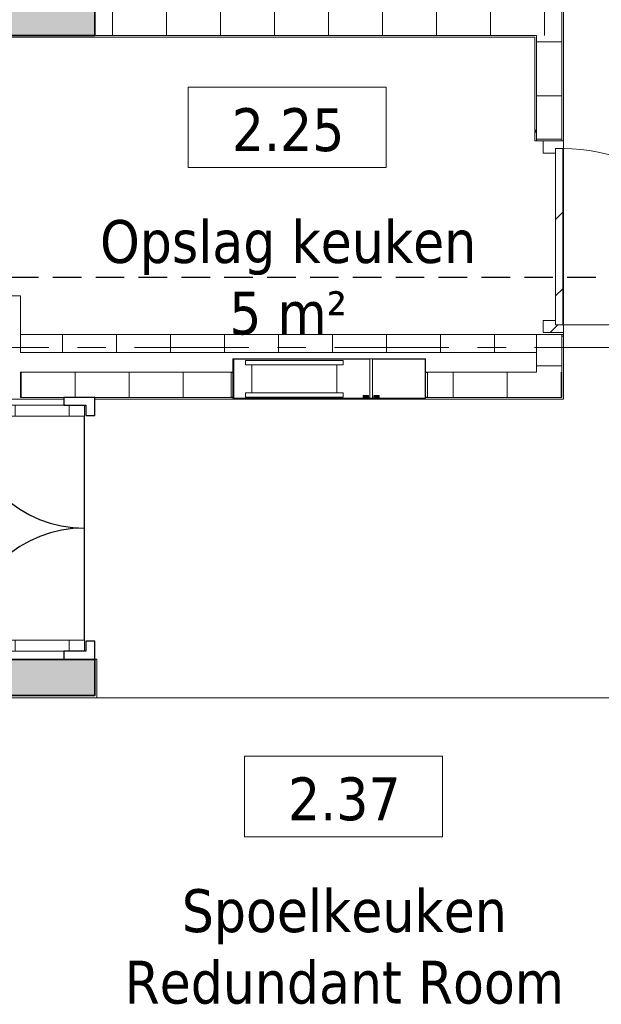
# Model space of a CAD drawing. Extents: x 2820 to 91013, y 1478 to 38178.
# Tile 65 of 182: x 43299 to 46530, y 15681 to 21149. Entities that reach past the tile are written whole.
import ezdxf

# ---------------------------------------------------------------- set-up
doc = ezdxf.new("R2010")
doc.units = 0
doc.header["$LTSCALE"] = 50
doc.linetypes.add('HIDDEN2', pattern=[4.7625, 3.175, -1.5875])
doc.linetypes.add('Onderlegger 2e verdieping$0$stramien', pattern=[22.225, 12.7, -3.175, 3.175, -3.175])
doc.layers.get('0').update_dxf_attribs({"linetype": 'CONTINUOUS'})
doc.layers.add('IWTEKST', color=2, linetype='CONTINUOUS')
for name, color, linetype, lineweight in [('Onderlegger 2e verdieping$0$A-AREA-IDEN', 8, 'CONTINUOUS', 18), ('Onderlegger 2e verdieping$0$A-DOOR', 8, 'CONTINUOUS', 25), ('Onderlegger 2e verdieping$0$A-FLOR-OTLN', 8, 'CONTINUOUS', 18), ('Onderlegger 2e verdieping$0$A-GENM', 8, 'CONTINUOUS', 18), ('Onderlegger 2e verdieping$0$A-WALL', 8, 'CONTINUOUS', 25), ('Onderlegger 2e verdieping$0$A-WALL-PATT', 8, 'CONTINUOUS', 50), ('Onderlegger 2e verdieping$0$I-WALL', 8, 'CONTINUOUS', 25), ('Onderlegger 2e verdieping$0$P-SANR-FIXT', 8, 'CONTINUOUS', 18), ('Onderlegger 2e verdieping$0$S-GRID', 8, 'CONTINUOUS', 18)]:
    doc.layers.add(name, color=color, linetype=linetype, lineweight=lineweight)
doc.styles.add('Onderlegger 2e verdieping$0$Tahoma_1', font='TAHOMA.TTF', dxfattribs={"height": 238.040123})
pattern_1 = [(0, (0, 0), (406.4, 101.6), [33.528, -271.272, 33.528, -271.272, -1625.6]), (0, (0, 0), (406.4, 101.6), [-609.6, 33.528, -576.072, 33.528, -271.272, -711.2]), (0, (0, 0), (406.4, 101.6), [-1524, 33.528, -169.672, 33.528, -474.472]), (120, (152.4, 50.8), (-291.18818, 301.15272), [33.528, -271.272, 33.528, -271.272, -1625.6]), (120, (152.4, 50.8), (-291.18818, 301.15272), [-609.6, 33.528, -576.072, 33.528, -271.272, -711.2]), (120, (152.4, 50.8), (-291.18818, 301.15272), [-1524, 33.528, -169.672, 33.528, -474.472]), (240, (203.2, 254), (-115.21182, -402.75272), [33.528, -271.272, 33.528, -271.272, -1625.6]), (240, (203.2, 254), (-115.21182, -402.75272), [-609.6, 33.528, -576.072, 33.528, -271.272, -711.2]), (240, (203.2, 254), (-115.21182, -402.75272), [-1524, 33.528, -169.672, 33.528, -474.472])]
pattern_2 = [(315, (-17593.2, 43427.6), (707.107, 707.107), []), (45, (-17593.2, 43427.6), (-707.107, 707.107), [])]
pattern_3 = [(0, (-17593.2, 43427.6), (0, 300), [])]

# ---------------------------------------------------------------- blocks, each defined once
blk = doc.blocks.new('Onderlegger 2e verdieping$0$65_KA_Combi brandslanghaspelkast 790x1090x225 - Type-10176048-Plotview 2e Verdieping - schaal 1 op 100')
at = {"layer": 'Onderlegger 2e verdieping$0$A-GENM'}
h = blk.add_hatch(color=256, dxfattribs=at)
h.paths.add_polyline_path([(-152, 75), (-152, 75.5), (-206.5, 75)], flags=0)
h.paths.add_polyline_path([(-125, 78), (-125, 61.7), (-150, 61.7), (-150, 78), (-152, 75), (-152, 60), (-123, 60), (-123, 75)], flags=0)
h.paths.add_polyline_path([(-408, 75.5), (-408, 75), (-356.5, 75.5)], flags=0)
for points in [[(-356.5, 80), (-356.5, 75.5), (-206.5, 75.5), (-206.5, 80), (-254.6, 80)], [(-129.8, 78), (-150, 78), (-150, 61.7), (-125, 61.7), (-125, 78)], [(-69.8, 78), (-90, 78), (-90, 61.7), (-65, 61.7), (-65, 78)]]:
    blk.add_hatch(color=256, dxfattribs=at).paths.add_polyline_path(points, flags=0)
h = blk.add_hatch(color=256, dxfattribs=at)
h.paths.add_polyline_path([(-90, 78), (-92, 75), (-92, 60), (-63, 60), (-63, 75), (-65, 78), (-65, 61.7), (-90, 61.7)], flags=0)
h.paths.add_polyline_path([(482.8, 75.5), (482.8, 75), (656, 75.5)], flags=0)
h.paths.add_polyline_path([(-63, 75.5), (-63, 75), (51.1, 75.5)], flags=0)
for p, q in [((-408, 75), (-410, 75)), ((-410, 75), (-410, -145)), ((-356.5, 75.5), (-408, 75.5)), ((-408, 75.5), (-408, 75)), ((-408, 75), (-356.5, 75)), ((-408, -143), (-408, 75)), ((-206.5, 80), (-356.5, 80)), ((-356.5, 80), (-356.5, 75.5)), ((-356.5, 75.5), (-206.5, 75.5)), ((-356.5, 75), (-356.5, 75.5)), ((-326.5, 75), (-356.5, 75)), ((-356.5, 75), (-326.5, 75)), ((-236.5, 75), (-326.5, 75)), ((-206.5, 75), (-236.5, 75)), ((-236.5, 75), (-206.5, 75)), ((-206.5, 75.5), (-206.5, 80)), ((-152, 75.5), (-206.5, 75.5)), ((-206.5, 75.5), (-206.5, 75)), ((-206.5, 75), (-152, 75)), ((-150, 78), (-152, 78)), ((-152, 78), (-152, 75.5)), ((-152, 75), (-152, 60)), ((-152, 60), (-123, 60)), ((-150, 61.7), (-150, 78)), ((-150, 78), (-125, 78)), ((-125, 61.7), (-150, 61.7)), ((-123, 78), (-125, 78)), ((-125, 78), (-125, 61.7)), ((-123, 75.5), (-123, 78)), ((-115, 75.5), (-123, 75.5)), ((-123, 60), (-123, 75)), ((-123, 75), (-115, 75)), ((-123, 75), (-115, 75)), ((-115, 75), (-115, 75.5)), ((-100, 75), (-115, 75)), ((-115, 75), (-115, -143)), ((-92, 75.5), (-100, 75.5)), ((-100, 75.5), (-100, 75)), ((-100, 75), (-92, 75)), ((-100, -143), (-100, 75)), ((-100, 75), (-92, 75)), ((-90, 78), (-92, 78)), ((-92, 78), (-92, 75.5)), ((-92, 75), (-92, 60)), ((-92, 60), (-63, 60)), ((-90, 61.7), (-90, 78)), ((-65, 78), (-90, 78)), ((-65, 61.7), (-90, 61.7)), ((-63, 78), (-65, 78)), ((-65, 78), (-65, 61.7)), ((-63, 75.5), (-63, 78)), ((159.2, 75.5), (-63, 75.5)), ((-63, 60), (-63, 75)), ((-63, 75), (159.2, 75)), ((482.8, 75.5), (159.2, 75.5)), ((159.2, 75.5), (159.2, 75)), ((159.2, 75), (159.2, 75.5)), ((159.2, 75), (482.8, 75)), ((482.8, 75), (482.8, 75.5)), ((656, 75.5), (482.8, 75.5)), ((482.8, 75.5), (482.8, 75)), ((482.8, 75), (656, 75)), ((656, 75), (656, 75.5)), ((660, 75), (656, 75)), ((656, 75), (656, -143)), ((660, -145), (660, 75)), ((-410, -145), (660, -145)), ((-115, -143), (-408, -143)), ((656, -143), (-100, -143))]:
    blk.add_line(p, q, dxfattribs=at)
at = {"layer": 'Onderlegger 2e verdieping$0$P-SANR-FIXT'}
for p, q in [((589.6, 68.8), (48.6, 68.8)), ((48.6, 68.8), (48.6, 43.8)), ((589.6, 43.8), (589.6, 68.8)), ((48.6, 43.8), (83.4, 43.8)), ((83.4, 43.8), (83.4, -110.7)), ((83.4, 43.8), (554.4, 43.8)), ((554.4, -110.7), (554.4, 43.8)), ((554.4, 43.8), (589.6, 43.8)), ((83.4, -110.7), (48.6, -110.7)), ((48.6, -110.7), (48.6, -135.7)), ((48.6, -135.7), (589.6, -135.7)), ((83.4, -110.7), (554.4, -110.7)), ((589.6, -110.7), (554.4, -110.7)), ((589.6, -135.7), (589.6, -110.7))]:
    blk.add_line(p, q, dxfattribs=at)
blk = doc.blocks.new('Onderlegger 2e verdieping$0$32_KA HK-20 - Houten deur op kleefmagneet trappenhuis-7675201-Plotview 2e Verdieping - schaal 1 op 100')
at = {"layer": 'Onderlegger 2e verdieping$0$A-DOOR', "lineweight": 18}
h = blk.add_hatch(dxfattribs=at)
h.set_pattern_fill('FP_185', color=256, style=0, pattern_type=2)
h.set_pattern_definition(pattern_2)
h.paths.add_polyline_path([(5, 351.5), (45, 351.5), (45, 471.5), (5, 471.5)], flags=0)
h = blk.add_hatch(dxfattribs=at)
h.set_pattern_fill('FP_186', color=256, style=0, pattern_type=2)
h.set_pattern_definition(pattern_3)
h.paths.add_polyline_path([(49, 441.5), (49, -231), (109, -231), (109, 441.5)], flags=0)
h = blk.add_hatch(dxfattribs=at)
h.set_pattern_fill('FP_186', color=256, style=0, pattern_type=2)
h.set_pattern_definition(pattern_3)
h.paths.add_polyline_path([(1354, -231), (1414, -231), (1414, 441.5), (1354, 441.5), (1354, 169.9)], flags=0)
h = blk.add_hatch(dxfattribs=at)
h.set_pattern_fill('FP_185', color=256, style=0, pattern_type=2)
h.set_pattern_definition(pattern_2)
h.paths.add_polyline_path([(1418, 351.5), (1458, 351.5), (1458, 471.5), (1418, 471.5)], flags=0)
at = {"layer": 'Onderlegger 2e verdieping$0$A-DOOR'}
for p, q in [((45, 471.5), (5, 471.5)), ((5, 471.5), (5, 351.5)), ((45, 351.5), (45, 471.5)), ((69, 481.5), (64, 481.5)), ((64, 481.5), (64, 441.5)), ((64, 441.5), (109, 441.5)), ((69, 467.5), (69, 481.5)), ((114, 467.5), (69, 467.5)), ((69, 446.5), (69, 462.5)), ((69, 462.5), (109, 462.5)), ((109, 446.5), (69, 446.5)), ((109, 462.5), (109, 446.5)), ((109, 441.5), (109, 427.5)), ((114, 427.5), (114, 467.5)), ((1418, 471.5), (1418, 351.5)), ((1458, 471.5), (1418, 471.5)), ((1458, 351.5), (1458, 471.5)), ((109, 427.5), (114, 427.5)), ((5, 351.5), (45, 351.5)), ((1418, 351.5), (1458, 351.5)), ((49, -116), (5, -116)), ((5, -116), (5, -289)), ((49, -239), (49, -116)), ((1458, -116), (1414, -116)), ((1414, -116), (1414, -239)), ((1458, -289), (1458, -116)), ((105, -239), (49, -239)), ((105, -289), (105, -239)), ((109, -231), (1354, -231)), ((1414, -239), (1358, -239)), ((1358, -239), (1358, -289)), ((5, -289), (105, -289)), ((1358, -289), (1458, -289))]:
    blk.add_line(p, q, dxfattribs=at)
at = {"layer": 'Onderlegger 2e verdieping$0$A-DOOR', "lineweight": 18}
for p, q in [((49, 441.5), (49, -231)), ((109, 441.5), (49, 441.5)), ((109, -231), (109, 441.5)), ((1414, 441.5), (1354, 441.5)), ((1354, 441.5), (1354, -231)), ((1414, -231), (1414, 441.5)), ((49, -231), (109, -231)), ((1354, -231), (1414, -231))]:
    blk.add_line(p, q, dxfattribs=at)
at = {"layer": 'Onderlegger 2e verdieping$0$A-DOOR'}
for centre, start, end in [((60.1, -231), 360, 85.3847), ((1405, -231), 94.365, 180)]:
    blk.add_arc(centre, 672.5, start, end, dxfattribs=at)
blk = doc.blocks.new('Onderlegger 2e verdieping$0$32_KA_hout_67-114-enkele_deur - H930-8118354-Plotview 2e Verdieping - schaal 1 op 100')
at = {"layer": 'Onderlegger 2e verdieping$0$A-GENM'}
h = blk.add_hatch(dxfattribs=at)
h.set_pattern_fill('FP_187', color=256, style=0, pattern_type=2)
h.set_pattern_definition([(135, (19943.2, -46240.6), (-91.92388, -91.92388), [])])
h.paths.add_polyline_path([(531.9, -34), (531.9, 80), (489.9, 80), (489.9, 35), (464.9, 35), (464.9, -34), (489.9, -34)], flags=0)
h.paths.add_polyline_path([(-465.1, 35), (-490.1, 35), (-490.1, 80), (-532.1, 80), (-532.1, -34), (-465.1, -34)], flags=0)
at = {"layer": 'Onderlegger 2e verdieping$0$A-DOOR', "lineweight": 18}
for p, q in [((-490.1, 80), (-532.1, 80)), ((-532.1, 80), (-532.1, -34)), ((-490.1, 75), (-490.1, 80)), ((531.9, 80), (489.9, 80)), ((489.9, 80), (489.9, 75)), ((531.9, -34), (531.9, 80)), ((-465.1, -34), (-465.1, 35)), ((464.9, 35), (464.9, -34)), ((-532.1, -34), (-465.1, -34)), ((464.9, -34), (531.9, -34))]:
    blk.add_line(p, q, dxfattribs=at)
at = {"layer": 'Onderlegger 2e verdieping$0$A-GENM'}
blk.add_line((489.9, 75), (489.9, 1055), dxfattribs=at)
blk.add_arc((489.9, 75), 980, 90, 180, dxfattribs=at)
blk = doc.blocks.new('Onderlegger 2e verdieping$0$32_KA_binnendeur_hout - 32_KA_binnendeur_hout-6004066-Plotview 2e Verdieping - schaal 1 op 100')
at = {"layer": 'Onderlegger 2e verdieping$0$A-DOOR', "lineweight": 18}
h = blk.add_hatch(dxfattribs=at)
h.set_pattern_fill('FP_188', color=256, style=0, pattern_type=2)
h.set_pattern_definition([(315, (-19943.32, 46315.6), (212.132, 212.132), [])])
h.paths.add_polyline_path([(-490, 40), (-490, 0), (490, 0), (490, 40), (-402.1, 40)], flags=0)
for p, q in [((-490, 0), (-490, 40)), ((-490, 40), (490, 40)), ((490, 0), (-490, 0)), ((490, 40), (490, 0))]:
    blk.add_line(p, q, dxfattribs=at)
blk = doc.blocks.new('Onderlegger 2e verdieping$0$00_KU ruimtetag groot - 00_KU ruimtetag groot-3653893-Plotview 2e Verdieping - schaal 1 op 100')
at = {"layer": 'Onderlegger 2e verdieping$0$A-AREA-IDEN'}
for p, q in [((5.5, 2.164), (-5.5, 2.164)), ((-5.5, 2.164), (-5.5, -2.302)), ((5.5, -2.302), (5.5, 2.164)), ((-5.5, -2.302), (5.5, -2.302))]:
    blk.add_line(p, q, dxfattribs=at)
blk = doc.blocks.new('Onderlegger 2e verdieping')
at = {"layer": 'Onderlegger 2e verdieping$0$A-WALL-PATT', "lineweight": 25}
h = blk.add_hatch(color=256, dxfattribs=at)
h.paths.add_polyline_path([(43716.6, 21061.2), (43716.6, 21261.2), (43516.6, 21261.2), (43516.6, 21061.2)], flags=0)
h.paths.add_polyline_path([(43716.6, 22061.2), (43716.6, 23781.2), (43516.6, 23781.2), (43516.6, 22061.2)], flags=0)
at = {"layer": 'Onderlegger 2e verdieping$0$A-WALL-PATT', "lineweight": 18}
h = blk.add_hatch(dxfattribs=at)
h.set_pattern_fill('FP_60', color=256, style=0, pattern_type=2)
h.set_pattern_definition(pattern_1)
h.paths.add_polyline_path([(46310.6, 19041.2), (46320.6, 19041.2), (46320.6, 19391.2), (46310.6, 19391.2), (46310.6, 19051.2)], flags=0)
h.paths.add_polyline_path([(46320.6, 20475.2), (46320.6, 21353.7), (46310.6, 21353.7), (46310.6, 20475.2)], flags=0)
h.paths.add_polyline_path([(46320.6, 23038.7), (46320.6, 23781.2), (46310.6, 23781.2), (46310.6, 23038.7)], flags=0)
at = {"layer": 'Onderlegger 2e verdieping$0$A-WALL-PATT', "lineweight": 25}
h = blk.add_hatch(color=256, dxfattribs=at)
h.paths.add_polyline_path([(41423, 21061.2), (41830.6, 21061.2), (41830.6, 21261.2), (33296.6, 21261.2), (33296.6, 21061.2), (41117.2, 21061.2)], flags=0)
h.paths.add_polyline_path([(43516.6, 21061.2), (43516.6, 21261.2), (42766.6, 21261.2), (42766.6, 21061.2), (43257.7, 21061.2)], flags=0)
at = {"layer": 'Onderlegger 2e verdieping$0$A-WALL-PATT', "lineweight": 18}
h = blk.add_hatch(dxfattribs=at)
h.set_pattern_fill('FP_82', color=256, angle=90, style=0, pattern_type=2)
h.set_pattern_definition([(90, (45013.6, 21061.2), (-300, -2e-12), [])])
h.paths.add_polyline_path([(46310.6, 21061.2), (46310.6, 21201.2), (43716.6, 21201.2), (43716.6, 21061.2), (46170.6, 21061.2)], flags=0)
h = blk.add_hatch(dxfattribs=at)
h.set_pattern_fill('FP_60', color=256, style=0, pattern_type=2)
h.set_pattern_definition(pattern_1)
h.paths.add_polyline_path([(46170.6, 20475.2), (46170.6, 21061.2), (46160.6, 21061.2), (46160.6, 20475.2)], flags=0)
h = blk.add_hatch(dxfattribs=at)
h.set_pattern_fill('FP_78', color=256, angle=90, style=0, pattern_type=2)
h.set_pattern_definition([(0, (46170.6, 20126.2), (0, 300), [])])
h.paths.add_polyline_path([(46170.6, 19191.2), (46310.6, 19191.2), (46310.6, 19401.2), (46170.6, 19401.2)], flags=0)
h.paths.add_polyline_path([(46310.6, 20485.2), (46310.6, 21061.2), (46170.6, 21061.2), (46170.6, 20485.2)], flags=0)
h = blk.add_hatch(dxfattribs=at)
h.set_pattern_fill('FP_90', color=256, angle=-270, style=0, pattern_type=2)
h.set_pattern_definition([(270, (44737.1, 19401.2), (300, 1e-12), [])])
h.paths.add_polyline_path([(46170.6, 19301.2), (46170.6, 19401.2), (43303.6, 19401.2), (43303.6, 19301.2), (45704, 19301.2)], flags=0)
h = blk.add_hatch(dxfattribs=at)
h.set_pattern_fill('FP_79', color=256, angle=90, style=0, pattern_type=2)
h.set_pattern_definition([(90, (44807.1, 19051.2), (-300, 2e-14), [])])
h.paths.add_polyline_path([(44473.6, 19051.2), (44473.6, 19191.2), (43303.6, 19191.2), (43303.6, 19051.2)], flags=0)
h.paths.add_polyline_path([(45563.6, 19051.2), (46310.6, 19051.2), (46310.6, 19191.2), (45563.6, 19191.2), (45563.6, 19119.6)], flags=0)
at = {"layer": 'Onderlegger 2e verdieping$0$A-WALL-PATT', "lineweight": 25}
h = blk.add_hatch(color=256, dxfattribs=at)
h.paths.add_polyline_path([(43716.6, 17395.2), (43716.6, 17595.2), (35746.3, 17595.2), (35746.3, 17395.2), (43257.7, 17395.2)], flags=0)
h.paths.add_polyline_path([(33472.6, 17395.2), (34614.9, 17395.2), (34614.9, 17595.2), (33128.8, 17595.2), (33128.8, 17395.2), (33166.9, 17395.2)], flags=0)
h.paths.add_polyline_path([(32116.6, 17395.2), (32504.3, 17395.2), (32504.3, 17595.2), (32116.6, 17595.2)], flags=0)
at = {"layer": 'Onderlegger 2e verdieping$0$A-FLOR-OTLN'}
for p, q in [((43129.6, 21051.2), (46160.6, 21051.2)), ((46170.6, 20475.2), (46206.8, 20475.2)), ((46320.6, 20433.3), (46320.6, 19453.3)), ((43303.6, 19615.2), (43129.6, 19615.2)), ((43303.6, 19401.2), (43303.6, 19615.2)), ((46320.6, 19411.3), (46320.6, 19391.2)), ((46320.6, 19401.2), (46310.6, 19401.2)), ((43076.1, 19041.2), (43543.6, 19041.2)), ((43716.6, 19041.2), (45350.1, 19041.2)), ((45500.1, 19041.2), (46310.6, 19041.2)), ((43543.6, 17598.2), (43076.1, 17598.2)), ((43726.6, 17598.2), (43716.6, 17598.2)), ((43726.6, 17383.2), (43726.6, 17598.2)), ((43716.6, 17393.2), (37366.6, 17393.2)), ((43716.6, 17395.2), (43716.6, 17393.2)), ((43006.6, 17383.2), (47989.6, 17383.2))]:
    blk.add_line(p, q, dxfattribs=at)
at = {"layer": 'Onderlegger 2e verdieping$0$A-WALL', "lineweight": 35}
for p, q in [((43716.6, 21061.2), (43716.6, 21261.2)), ((42766.6, 21061.2), (43516.6, 21061.2)), ((43516.6, 21061.2), (43716.6, 21061.2)), ((43716.6, 17595.2), (37566.6, 17595.2)), ((43716.6, 17395.2), (43716.6, 17595.2)), ((35746.3, 17395.2), (43716.6, 17395.2))]:
    blk.add_line(p, q, dxfattribs=at)
at = {"layer": 'Onderlegger 2e verdieping$0$I-WALL', "lineweight": 18}
for p, q in [((46310.6, 21354.2), (46310.6, 20475.2)), ((46320.6, 20475.2), (46320.6, 21353.7)), ((43716.6, 21201.2), (43716.6, 21061.2)), ((46170.6, 21061.2), (43716.6, 21061.2)), ((46170.6, 20475.2), (46170.6, 21061.2)), ((46160.6, 21051.2), (46160.6, 20475.2)), ((46160.6, 20475.2), (46170.6, 20475.2)), ((46170.6, 20485.2), (46310.6, 20485.2)), ((46310.6, 20475.2), (46320.6, 20475.2)), ((46310.6, 19401.2), (43303.6, 19401.2)), ((43303.6, 19401.2), (43303.6, 19301.2)), ((46170.6, 19191.2), (46170.6, 19401.2)), ((46310.6, 19401.2), (46310.6, 19051.2)), ((46320.6, 19391.2), (46310.6, 19391.2)), ((46320.6, 19041.2), (46320.6, 19391.2)), ((43303.6, 19301.2), (46170.6, 19301.2)), ((44473.6, 19191.2), (43303.6, 19191.2)), ((43303.6, 19191.2), (43303.6, 19051.2)), ((44473.6, 19051.2), (44473.6, 19191.2)), ((46170.6, 19191.2), (45563.6, 19191.2)), ((45563.6, 19191.2), (45563.6, 19051.2)), ((43303.6, 19051.2), (44473.6, 19051.2)), ((45563.6, 19051.2), (46310.6, 19051.2)), ((46310.6, 19041.2), (46320.6, 19041.2))]:
    blk.add_line(p, q, dxfattribs=at)
at = {"layer": 'Onderlegger 2e verdieping$0$I-WALL'}
for p, q in [((44473.6, 19191.2), (44483.6, 19191.2)), ((45553.6, 19191.2), (45563.6, 19191.2)), ((44483.7, 19051.2), (44473.6, 19051.2)), ((45563.6, 19051.2), (45553.6, 19051.2))]:
    blk.add_line(p, q, dxfattribs=at)
at = {"layer": 'Onderlegger 2e verdieping$0$S-GRID', "linetype": 'Onderlegger 2e verdieping$0$stramien'}
blk.add_line((2820.4, 19328.2), (55386.6, 19328.2), dxfattribs=at)
at = {"layer": 'Onderlegger 2e verdieping$0$A-AREA-IDEN', "xscale": 99.99999999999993, "yscale": 99.99999999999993, "zscale": 99.99999999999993}
for p in [(44785.5, 20557.8), (45097.7, 16841.7)]:
    blk.add_blockref('Onderlegger 2e verdieping$0$00_KU ruimtetag groot - 00_KU ruimtetag groot-3653893-Plotview 2e Verdieping - schaal 1 op 100', p, dxfattribs=at)
at = {"layer": 'Onderlegger 2e verdieping$0$A-DOOR'}
for name, p, rotation in [('Onderlegger 2e verdieping$0$32_KA_hout_67-114-enkele_deur - H930-8118354-Plotview 2e Verdieping - schaal 1 op 100', (46240.6, 19943.2), 270), ('Onderlegger 2e verdieping$0$32_KA_binnendeur_hout - 32_KA_binnendeur_hout-6004066-Plotview 2e Verdieping - schaal 1 op 100', (46315.6, 19943.3), 90), ('Onderlegger 2e verdieping$0$32_KA HK-20 - Houten deur op kleefmagneet trappenhuis-7675201-Plotview 2e Verdieping - schaal 1 op 100', (43427.6, 17593.2), 89.99999999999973)]:
    blk.add_blockref(name, p, dxfattribs=dict(at, rotation=rotation))
at = {"layer": 'Onderlegger 2e verdieping$0$A-GENM', "rotation": 180}
blk.add_blockref('Onderlegger 2e verdieping$0$65_KA_Combi brandslanghaspelkast 790x1090x225 - Type-10176048-Plotview 2e Verdieping - schaal 1 op 100', (45143.6, 19121.2), dxfattribs=at)
at = {"layer": 'Onderlegger 2e verdieping$0$A-AREA-IDEN', "char_height": 238.04, "attachment_point": 2, "line_spacing_factor": 1.000232, "style": 'Onderlegger 2e verdieping$0$Tahoma_1'}
for s, insert, width in [('2.25', (44790, 20657.1), 768), ('Opslag keuken\\P5 m²', (44790, 20036), 2547), ('2.37', (45102.2, 16941), 768), ('Spoelkeuken\\PRedundant Room', (45102.2, 16319.9), 3000)]:
    blk.add_mtext(s, dxfattribs=dict(at, insert=insert, width=width))

msp = doc.modelspace()

# ---------------------------------------------------------------- linework, layer by layer
at = {"layer": 'IWTEKST', "linetype": 'HIDDEN2'}
msp.add_line((4906.6, 19718.2), (91012.9, 19718.2), dxfattribs=at)

# ---------------------------------------------------------------- block references
msp.add_blockref('Onderlegger 2e verdieping', (0, 0))

doc.saveas('drawing.dxf')
